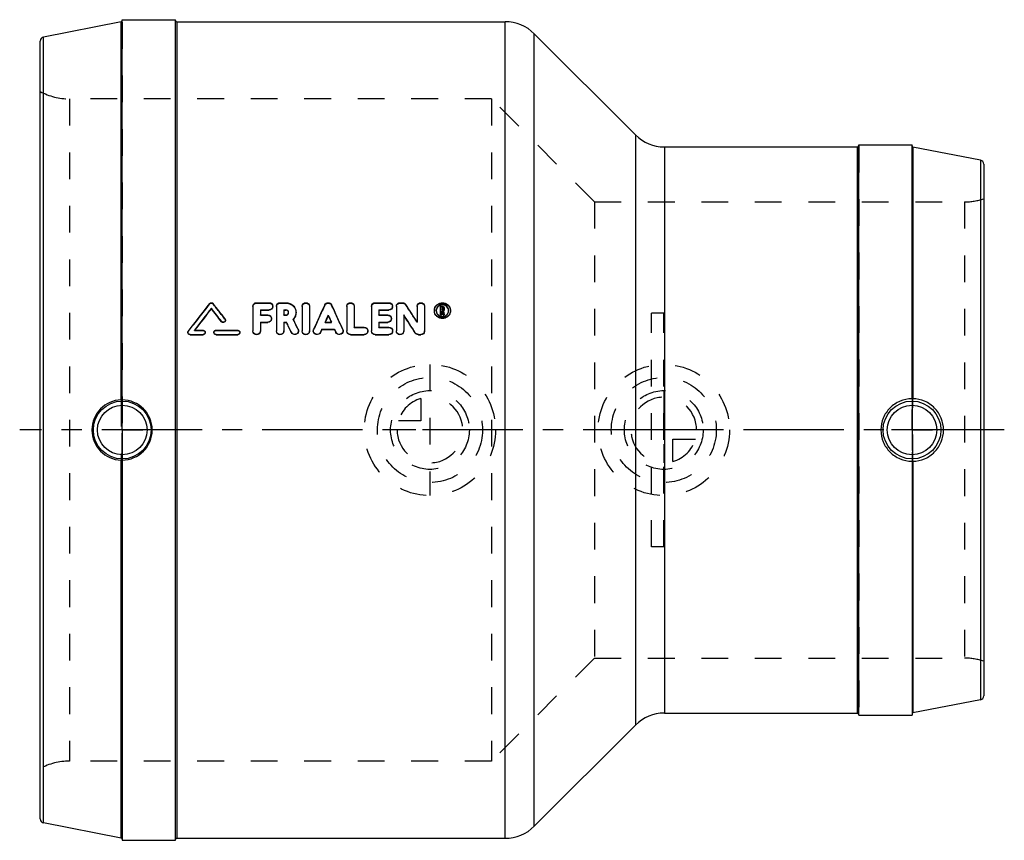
# Model space of a CAD drawing. Header units: millimetres. Extents: x 380 to 620, y 400 to 600.
import ezdxf

# ---------------------------------------------------------------- set-up
doc = ezdxf.new("R2010")
doc.units = ezdxf.units.MM
doc.header["$LTSCALE"] = 65.185185
doc.linetypes.add('CENTER', pattern=[0.6, 0.375, -0.075, 0.075, -0.075])
doc.linetypes.add('HIDDEN', pattern=[0.2, 0.1, -0.1])
for name, color, linetype in [('ACHSEN_S', 7, 'CONTINUOUS'), ('KOERPER', 7, 'CONTINUOUS'), ('KONST.EL_MIT_GEO', 7, 'CONTINUOUS'), ('KURVEN', 7, 'CONTINUOUS'), ('L1', 7, 'CONTINUOUS')]:
    doc.layers.add(name, color=color, linetype=linetype)

msp = doc.modelspace()

# ---------------------------------------------------------------- linework, layer by layer
at = {"layer": 'ACHSEN_S', "color": 2, "linetype": 'CENTER'}
msp.add_line((620, 500), (380, 500), dxfattribs=at)
at = {"layer": 'KOERPER', "color": 7, "linetype": 'Continuous'}
for p, q in [((405, 600), (418, 600)), ((418, 400), (418, 600)), ((404.76, 507.34), (404.76, 599.45)), ((405, 507.31), (405, 600)), ((418.3, 599.5), (498.36, 599.5)), ((505.43, 596.57), (530.07, 571.93)), ((537.14, 569), (584.2, 569)), ((584.5, 569.5), (597.5, 569.5)), ((584.5, 430.5), (584.5, 569.5)), ((597.5, 507.6), (597.5, 569.5)), ((597.74, 568.95), (597.74, 507.63)), ((404.76, 400.55), (404.76, 492.66)), ((405, 492.69), (405, 400)), ((597.5, 492.4), (597.5, 430.5)), ((597.74, 492.37), (597.74, 431.05)), ((537.14, 431), (584.2, 431)), ((584.5, 430.5), (597.5, 430.5)), ((505.43, 403.43), (530.07, 428.07)), ((405, 400), (418, 400)), ((418.3, 400.5), (498.36, 400.5))]:
    msp.add_line(p, q, dxfattribs=at)
at = {"layer": 'KOERPER', "color": 8, "linetype": 'HIDDEN'}
for p, q in [((404.76, 507.34), (404.76, 492.66)), ((405, 492.69), (405, 507.31)), ((597.5, 507.6), (597.5, 492.4)), ((597.74, 492.37), (597.74, 507.63))]:
    msp.add_line(p, q, dxfattribs=at)
at = {"layer": 'KOERPER', "color": 7, "linetype": 'Continuous'}
for centre, radius, start, end in [((404.93, 500.01), 7.33, 91.3724, 180.0584), ((404.99, 500.01), 7.31, 359.9414, 89.9409), ((404.93, 499.99), 7.33, 179.9421, 268.6272), ((404.99, 499.99), 7.31, 270.0591, 0.0586)]:
    msp.add_arc(centre, radius, start, end, dxfattribs=at)
for points, knots in [([(405, 507.33), (405, 507.33), (404.96, 507.33), (404.93, 507.34), (404.85, 507.34), (404.79, 507.34), (404.76, 507.34)], [0, 0, 0, 0, 0.075205, 0.283535, 0.604606, 1, 1, 1, 1]), ([(597.5, 507.6), (596.51, 507.6), (594.52, 507.21), (592, 505.51), (590.31, 502.98), (589.92, 500.99), (589.92, 500)], [0, 0, 0, 0, 0.250105, 0.499984, 0.749867, 1, 1, 1, 1]), ([(597.74, 507.63), (597.71, 507.63), (597.65, 507.63), (597.57, 507.63), (597.54, 507.62), (597.5, 507.62), (597.5, 507.62)], [0, 0, 0, 0, 0.396245, 0.717205, 0.924989, 1, 1, 1, 1]), ([(605.19, 500), (605.19, 500.98), (604.8, 502.97), (603.14, 505.48), (600.67, 507.18), (598.71, 507.61), (597.74, 507.63)], [0, 0, 0, 0, 0.251311, 0.502248, 0.752094, 1, 1, 1, 1]), ([(589.92, 500), (589.92, 499.01), (590.31, 497.02), (592, 494.49), (594.52, 492.79), (596.51, 492.4), (597.5, 492.4)], [0, 0, 0, 0, 0.250133, 0.500017, 0.749894, 1, 1, 1, 1]), ([(597.74, 492.37), (598.71, 492.39), (600.67, 492.82), (603.14, 494.52), (604.8, 497.03), (605.19, 499.02), (605.19, 500)], [0, 0, 0, 0, 0.247907, 0.497757, 0.748693, 1, 1, 1, 1]), ([(404.76, 492.66), (404.79, 492.66), (404.85, 492.66), (404.93, 492.66), (404.96, 492.67), (405, 492.67), (405, 492.67)], [0, 0, 0, 0, 0.395404, 0.716482, 0.9248, 1, 1, 1, 1]), ([(597.5, 492.38), (597.5, 492.38), (597.54, 492.38), (597.57, 492.37), (597.65, 492.37), (597.71, 492.37), (597.74, 492.37)], [0, 0, 0, 0, 0.074915, 0.282681, 0.603714, 1, 1, 1, 1])]:
    msp.add_open_spline(points, degree=3, knots=knots, dxfattribs=at)
at = {"layer": 'KONST.EL_MIT_GEO', "color": 7, "linetype": 'Continuous'}
for p, q in [((404.76, 599.45), (385.81, 595.77)), ((418.3, 599.5), (418.3, 400.5)), ((498.36, 400.5), (498.36, 599.5)), ((385.81, 404.23), (385.81, 595.77)), ((505.43, 403.43), (505.43, 596.57)), ((385, 405.21), (385, 594.79)), ((530.07, 571.93), (530.07, 428.07)), ((537.14, 569), (537.14, 431)), ((584.2, 431), (584.2, 569)), ((614.19, 565.76), (597.74, 568.95)), ((614.19, 565.76), (614.19, 434.24)), ((615, 564.77), (615, 435.23)), ((437.76, 531.02), (440.78, 531.02)), ((443.5, 531.02), (444.91, 531.02)), ((466.68, 531.02), (470, 531.02)), ((472.72, 531.02), (473.32, 531.02)), ((426.72, 529.59), (426.72, 529.68)), ((436.86, 530.16), (436.86, 524.18)), ((438.67, 529.29), (438.67, 528.05)), ((438.67, 529.29), (440.78, 529.29)), ((438.67, 529.2), (440.78, 529.2)), ((438.67, 528.05), (440.48, 528.05)), ((440.78, 529.2), (440.78, 529.29)), ((442.59, 530.16), (442.59, 524.18)), ((444.4, 529.29), (444.4, 528.05)), ((444.4, 529.29), (444.9, 529.29)), ((444.4, 529.2), (444.91, 529.2)), ((444.4, 528.05), (444.91, 528.05)), ((444.91, 529.2), (444.9, 529.29)), ((448.85, 530.16), (448.85, 524.18)), ((450.67, 530.16), (450.67, 524.18)), ((459.73, 530.16), (459.73, 524.18)), ((461.55, 530.16), (461.55, 525.06)), ((465.77, 530.16), (465.77, 524.18)), ((467.58, 529.29), (467.58, 528.05)), ((467.58, 529.29), (470, 529.29)), ((467.58, 529.2), (470, 529.2)), ((467.58, 528.05), (469.7, 528.05)), ((470, 529.2), (470, 529.29)), ((471.81, 530.16), (471.81, 524.18)), ((473.62, 528.05), (473.62, 524.18)), ((476.88, 530.16), (476.88, 526.31)), ((478.7, 530.16), (478.7, 524.18)), ((482.58, 528.04), (482.58, 530.16)), ((482.58, 530.16), (483.03, 530.16)), ((482.58, 528.13), (482.88, 528.13)), ((482.58, 528.04), (482.88, 528.04)), ((482.88, 528.04), (482.88, 528.97)), ((482.88, 528.97), (482.98, 528.97)), ((482.88, 528.89), (482.98, 528.89)), ((482.92, 529.87), (482.92, 529.26)), ((482.92, 529.87), (483.03, 529.87)), ((482.92, 529.78), (483.03, 529.78)), ((482.92, 529.26), (483.03, 529.26)), ((482.98, 528.97), (483.04, 528.69)), ((483.03, 529.78), (483.03, 529.87)), ((483.04, 528.69), (483.09, 528.5)), ((483.09, 528.5), (483.11, 528.41)), ((483.11, 528.41), (483.13, 528.31)), ((483.13, 528.31), (483.17, 528.13)), ((483.17, 528.04), (483.17, 528.13)), ((483.17, 528.13), (483.48, 528.13)), ((483.17, 528.04), (483.48, 528.04)), ((483.19, 529.72), (483.19, 529.42)), ((483.27, 529.04), (483.34, 528.74)), ((483.34, 528.74), (483.36, 528.63)), ((483.36, 528.63), (483.39, 528.53)), ((483.39, 528.53), (483.48, 528.13)), ((483.48, 528.04), (483.48, 528.13)), ((483.49, 529.71), (483.49, 529.42)), ((429.2, 526.41), (429.2, 526.49)), ((438.67, 526.3), (438.67, 524.18)), ((438.67, 526.3), (440.48, 526.3)), ((438.67, 526.23), (440.48, 526.23)), ((440.48, 526.23), (440.48, 526.3)), ((444.4, 526.3), (444.4, 524.18)), ((444.4, 526.3), (445.02, 526.3)), ((444.4, 526.23), (445.02, 526.23)), ((445.02, 526.23), (445.02, 526.3)), ((446.67, 527.03), (446.8, 526.76)), ((454.43, 526.3), (455.97, 526.3)), ((455.2, 527.91), (455.2, 528)), ((467.58, 526.3), (467.58, 525.06)), ((467.58, 526.3), (469.7, 526.3)), ((467.58, 526.23), (469.7, 526.23)), ((469.7, 526.23), (469.7, 526.3)), ((421.53, 523.23), (421.53, 523.3)), ((421.53, 523.3), (424.7, 523.3)), ((421.53, 523.23), (424.7, 523.23)), ((422.58, 524.33), (424.7, 524.33)), ((424.7, 523.23), (424.7, 523.3)), ((427.87, 524.33), (433.15, 524.33)), ((427.87, 523.23), (427.87, 523.3)), ((427.87, 523.3), (433.15, 523.3)), ((427.87, 523.23), (433.15, 523.23)), ((433.15, 523.23), (433.15, 523.3)), ((446.22, 523.74), (446.22, 523.81)), ((453.63, 524.55), (453.31, 523.83)), ((453.63, 524.47), (453.31, 523.75)), ((453.31, 523.75), (453.31, 523.83)), ((453.63, 524.47), (453.63, 524.55)), ((453.63, 524.55), (456.77, 524.55)), ((453.63, 524.47), (456.77, 524.47)), ((456.77, 524.47), (456.77, 524.55)), ((456.77, 524.55), (457.09, 523.83)), ((456.77, 524.47), (457.09, 523.75)), ((457.09, 523.75), (457.09, 523.83)), ((460.64, 523.23), (460.64, 523.3)), ((460.64, 523.3), (463.96, 523.3)), ((460.64, 523.23), (463.96, 523.23)), ((461.55, 525.06), (463.96, 525.06)), ((463.96, 523.23), (463.96, 523.3)), ((466.68, 523.23), (466.68, 523.3)), ((466.68, 523.3), (470, 523.3)), ((466.68, 523.23), (470, 523.23)), ((467.58, 525.06), (470, 525.06)), ((470, 523.23), (470, 523.3)), ((476.42, 523.64), (476.42, 523.71)), ((477.19, 523.23), (477.19, 523.3)), ((477.19, 523.3), (477.79, 523.3)), ((477.19, 523.23), (477.79, 523.23)), ((477.79, 523.23), (477.79, 523.3)), ((614.19, 434.24), (597.74, 431.05)), ((404.76, 400.55), (385.81, 404.23))]:
    msp.add_line(p, q, dxfattribs=at)
at = {"layer": 'KONST.EL_MIT_GEO', "color": 8, "linetype": 'HIDDEN'}
for p, q in [((405, 599.42), (405, 400.32)), ((418, 400.2), (418, 599.8)), ((392.12, 580.7), (392.12, 419.3)), ((495, 580.7), (392.12, 580.7)), ((495, 580.7), (495, 419.3)), ((520.1, 555.6), (495, 580.7)), ((584.5, 569.3), (584.5, 430.7)), ((597.5, 569.19), (597.5, 431.02)), ((520.1, 555.6), (520.1, 444.4)), ((520.1, 555.6), (610.32, 555.6)), ((610.32, 555.6), (610.32, 444.4)), ((426.29, 530.73), (426.29, 530.82)), ((427.15, 530.73), (427.15, 530.82)), ((437.76, 530.93), (437.76, 531.02)), ((437.76, 530.93), (440.78, 530.93)), ((440.78, 530.93), (440.78, 531.02)), ((443.5, 530.93), (443.5, 531.02)), ((443.5, 530.93), (444.91, 530.93)), ((444.91, 530.93), (444.91, 531.02)), ((454.37, 530.42), (454.37, 530.51)), ((456.03, 530.42), (456.03, 530.51)), ((466.68, 530.93), (466.68, 531.02)), ((466.68, 530.93), (470, 530.93)), ((470, 530.93), (470, 531.02)), ((472.72, 530.93), (472.72, 531.02)), ((472.72, 530.93), (473.32, 530.93)), ((473.32, 530.93), (473.32, 531.02)), ((474.09, 530.53), (474.09, 530.62)), ((438.67, 527.97), (438.67, 528.05)), ((440.48, 527.97), (440.48, 528.05)), ((441.69, 530.07), (441.69, 530.16)), ((444.4, 527.97), (444.4, 528.05)), ((444.91, 527.97), (444.91, 528.05)), ((445.55, 528.59), (445.55, 528.67)), ((447.36, 528.58), (447.36, 528.67)), ((467.58, 527.97), (467.58, 528.05)), ((469.7, 527.97), (469.7, 528.05)), ((470.9, 530.07), (470.9, 530.16)), ((481.07, 529.05), (481.07, 529.14)), ((481.53, 529.05), (481.53, 529.14)), ((482.58, 530.07), (483.03, 530.07)), ((482.92, 529.18), (482.92, 529.26)), ((482.92, 529.18), (483.03, 529.18)), ((482.98, 528.89), (482.98, 528.97)), ((482.98, 528.89), (483.02, 528.7)), ((483.02, 528.7), (483.06, 528.51)), ((483.03, 530.07), (483.03, 530.16)), ((483.03, 529.18), (483.03, 529.26)), ((483.06, 528.51), (483.09, 528.42)), ((483.09, 528.42), (483.13, 528.23)), ((483.13, 528.23), (483.17, 528.04)), ((483.19, 529.33), (483.19, 529.42)), ((483.27, 528.95), (483.27, 529.04)), ((483.27, 528.95), (483.48, 528.04)), ((483.49, 529.33), (483.49, 529.42)), ((484.55, 529.05), (484.55, 529.14)), ((485, 529.05), (485, 529.14)), ((537, 528.5), (534, 528.5)), ((534, 471.5), (534, 528.5)), ((537, 471.5), (537, 528.5)), ((430.04, 527.02), (430.04, 527.1)), ((430.15, 526.71), (430.15, 526.79)), ((438.67, 527.97), (440.48, 527.97)), ((441.39, 527.1), (441.39, 527.18)), ((444.4, 527.97), (444.91, 527.97)), ((446.67, 526.95), (446.67, 527.03)), ((454.43, 526.23), (454.43, 526.3)), ((454.46, 526.29), (454.43, 526.23)), ((454.43, 526.23), (455.97, 526.23)), ((455.94, 526.29), (455.97, 526.23)), ((455.97, 526.23), (455.97, 526.3)), ((467.58, 527.97), (469.7, 527.97)), ((470.6, 527.1), (470.6, 527.18)), ((476.88, 526.23), (476.88, 526.31)), ((421, 523.81), (421, 523.74)), ((421.11, 524.05), (421.11, 524.12)), ((422.58, 524.25), (422.58, 524.33)), ((422.62, 524.3), (422.58, 524.25)), ((422.58, 524.25), (424.7, 524.25)), ((422.64, 524.33), (422.62, 524.3)), ((424.7, 524.25), (424.7, 524.33)), ((425.23, 523.74), (425.23, 523.82)), ((427.34, 523.81), (427.34, 523.74)), ((427.87, 524.25), (427.87, 524.33)), ((427.87, 524.25), (433.15, 524.25)), ((433.15, 524.25), (433.15, 524.33)), ((433.68, 523.74), (433.68, 523.82)), ((436.86, 524.11), (436.86, 524.18)), ((438.67, 524.11), (438.67, 524.18)), ((442.59, 524.11), (442.59, 524.18)), ((444.4, 524.11), (444.4, 524.18)), ((447.86, 524.48), (447.86, 524.55)), ((447.95, 524.11), (447.95, 524.18)), ((448.85, 524.11), (448.85, 524.18)), ((450.67, 524.11), (450.67, 524.18)), ((451.57, 524.18), (451.57, 524.11)), ((451.65, 524.46), (451.65, 524.53)), ((458.75, 524.46), (458.75, 524.53)), ((458.83, 524.11), (458.83, 524.18)), ((459.73, 524.11), (459.73, 524.18)), ((461.55, 524.99), (461.55, 525.06)), ((461.55, 524.99), (463.96, 524.99)), ((463.96, 524.99), (463.96, 525.06)), ((464.87, 524.11), (464.87, 524.18)), ((465.77, 524.11), (465.77, 524.18)), ((467.58, 524.99), (467.58, 525.06)), ((467.58, 524.99), (470, 524.99)), ((470, 524.99), (470, 525.06)), ((470.9, 524.11), (470.9, 524.18)), ((471.81, 524.11), (471.81, 524.18)), ((473.62, 524.11), (473.62, 524.18)), ((478.7, 524.11), (478.7, 524.18)), ((537, 471.5), (534, 471.5)), ((520.1, 444.4), (495, 419.3)), ((520.1, 444.4), (610.32, 444.4)), ((495, 419.3), (392.12, 419.3))]:
    msp.add_line(p, q, dxfattribs=at)
at = {"layer": 'KONST.EL_MIT_GEO', "color": 7, "linetype": 'Continuous'}
for centre, radius in [((405, 500), 7.05), ((597.5, 500), 7.05), ((405, 500), 6.05), ((597.5, 500), 6.05)]:
    msp.add_circle(centre, radius, dxfattribs=at)
for centre, radius, start, end in [((404.7, 599.75), 0.3, 281, 360), ((418.3, 599.8), 0.3, 180, 270), ((498.36, 589.5), 10, 45, 90), ((386, 594.79), 1, 101, 180), ((537.14, 579), 10, 225, 270), ((584.2, 569.3), 0.3, 270, 352.5013), ((597.8, 569.25), 0.3, 180, 259), ((614, 564.77), 1, 360, 79), ((1236.15, -101.52), 1027.49, 142.01691, 142.48934), ((-376.29, -96.53), 1019.36, 37.7188, 37.98364), ((1494.29, 52.74), 1144.42, 155.32442, 155.65313), ((-583.61, 52.86), 1144.11, 24.34684, 24.67554), ((-380.92, -27.4), 1020.99, 32.842, 33.13032), ((1240.4, -103.79), 1031.19, 142.0984, 142.47428), ((1237.17, -103.26), 1028.26, 142.01474, 142.38583), ((-383.84, -101.36), 1027.24, 37.67647, 37.90175), ((-380.79, -100.98), 1024.54, 37.75994, 37.98539), ((444.94, 528.67), 0.602, 354.0297, 0.049), ((-398.06, -37.12), 1038.87, 32.67324, 32.95791), ((482.88, 529.14), 1.81, 167.302, 180.0106), ((483.04, 529.43), 0.448, 300.8454, 326.5931), ((483.05, 529.33), 0.435, 306.921, 320.6447), ((483.04, 529.34), 0.453, 320.6554, 326.8879), ((483.05, 529.71), 0.437, 23.5245, 31.1346), ((483.2, 529.14), 1.8, 359.974, 12.6792), ((-580.59, 32.25), 1138.41, 25.58119, 25.7206), ((-575.59, 33.1), 1133.5, 25.64844, 25.78811), ((-574.48, 34.23), 1133.84, 25.62257, 25.74613), ((-394.35, -36.49), 1035.37, 32.75167, 33.03669), ((483.03, 529.24), 1.55, 247.7993, 292.8959), ((427.85, 523.81), 0.512, 165.4297, 180.0172), ((452.44, 524.18), 0.871, 171.3076, 179.731), ((614, 435.23), 1, 281, 0), ((537.14, 421), 10, 90, 135), ((584.2, 430.7), 0.3, 7.4987, 90), ((597.8, 430.75), 0.3, 101, 180), ((386, 405.21), 1, 180, 259), ((498.36, 410.5), 10, 270, 315), ((404.7, 400.25), 0.3, 0, 79), ((418.3, 400.2), 0.3, 90, 180)]:
    msp.add_arc(centre, radius, start, end, dxfattribs=at)
at = {"layer": 'KONST.EL_MIT_GEO', "color": 8, "linetype": 'HIDDEN'}
for centre, radius, start, end in [((392.12, 595.7), 15, 241.6424, 270), ((584.2, 569.3), 0.3, 352.5013, 360), ((610.32, 570.6), 15, 270, 288.1949), ((1232.94, -101.02), 1024.59, 141.93323, 142.40602), ((-373.26, -96.14), 1016.67, 37.80231, 38.06735), ((1488.81, 53.73), 1138.99, 155.25895, 155.58831), ((-578.41, 53.73), 1138.99, 24.41169, 24.74105), ((-377.28, -26.79), 1017.57, 32.92065, 33.20932), ((440.88, 530.07), 0.812, 352.0966, 359.9956), ((444.97, 528.59), 0.579, 359.997, 4.5651), ((470.09, 530.07), 0.812, 352.0966, 359.9956), ((482.99, 529.05), 1.46, 178.3396, 180.0038), ((483.03, 529.36), 0.475, 300.8805, 306.8918), ((483.09, 529.05), 1.45, 359.9964, 1.6841), ((440.56, 527.1), 0.824, 352.1551, 359.9963), ((444.88, 528.74), 2.53, 314.9873, 316.3592), ((-568.51, 35.55), 1127.86, 25.68984, 25.8292), ((469.78, 527.1), 0.824, 352.1551, 359.9963), ((437.8, 524.11), 0.868, 352.0163, 0.0543), ((443.54, 524.11), 0.868, 352.0163, 0.0543), ((447.07, 524.11), 0.88, 354.2475, 359.9722), ((449.8, 524.11), 0.868, 352.0163, 0.0543), ((457.95, 524.11), 0.88, 352.9588, 359.973), ((464.03, 524.11), 0.836, 352.2111, 359.9972), ((470.07, 524.11), 0.836, 352.2111, 359.9972), ((472.75, 524.11), 0.868, 352.0163, 0.0543), ((477.83, 524.11), 0.865, 352.2879, 0.0487), ((610.32, 429.4), 15, 71.8051, 90), ((584.2, 430.7), 0.3, 0, 7.4987), ((392.12, 404.3), 15, 90, 118.3576)]:
    msp.add_arc(centre, radius, start, end, dxfattribs=at)
at = {"layer": 'KONST.EL_MIT_GEO', "color": 7, "linetype": 'Continuous'}
for points, knots in [([(426.29, 530.82), (426.39, 530.94), (426.72, 531.11), (427.05, 530.94), (427.15, 530.82)], [0, 0, 0, 0, 0.500023, 1, 1, 1, 1]), ([(436.86, 530.16), (436.86, 530.38), (437.06, 530.85), (437.53, 531.03), (437.76, 531.02)], [0, 0, 0, 0, 0.49155, 1, 1, 1, 1]), ([(440.78, 531.02), (441.01, 531.03), (441.49, 530.85), (441.69, 530.38), (441.69, 530.16)], [0, 0, 0, 0, 0.508473, 1, 1, 1, 1]), ([(442.59, 530.16), (442.59, 530.38), (442.8, 530.85), (443.27, 531.03), (443.5, 531.02)], [0, 0, 0, 0, 0.49155, 1, 1, 1, 1]), ([(444.91, 531.02), (445.23, 531.03), (445.87, 530.9), (446.68, 530.38), (447.23, 529.6), (447.36, 528.98), (447.36, 528.67)], [0, 0, 0, 0, 0.255334, 0.507277, 0.754923, 1, 1, 1, 1]), ([(448.85, 530.16), (448.85, 530.38), (449.06, 530.85), (449.76, 531.11), (450.46, 530.85), (450.67, 530.38), (450.67, 530.16)], [0, 0, 0, 0, 0.245788, 0.50001, 0.754236, 1, 1, 1, 1]), ([(454.37, 530.51), (454.44, 530.66), (454.68, 530.93), (455.2, 531.07), (455.72, 530.93), (455.96, 530.66), (456.03, 530.51)], [0, 0, 0, 0, 0.247062, 0.500017, 0.752962, 1, 1, 1, 1]), ([(459.73, 530.16), (459.73, 530.38), (459.94, 530.85), (460.64, 531.11), (461.34, 530.85), (461.55, 530.38), (461.55, 530.16)], [0, 0, 0, 0, 0.245788, 0.50001, 0.754236, 1, 1, 1, 1]), ([(465.77, 530.16), (465.77, 530.38), (465.97, 530.85), (466.45, 531.03), (466.68, 531.02)], [0, 0, 0, 0, 0.49155, 1, 1, 1, 1]), ([(470, 531.02), (470.23, 531.03), (470.7, 530.85), (470.9, 530.38), (470.9, 530.16)], [0, 0, 0, 0, 0.508473, 1, 1, 1, 1]), ([(471.81, 530.16), (471.81, 530.38), (472.01, 530.85), (472.49, 531.03), (472.72, 531.02)], [0, 0, 0, 0, 0.49155, 1, 1, 1, 1]), ([(473.32, 531.02), (473.47, 531.02), (473.77, 530.95), (474.01, 530.74), (474.09, 530.62)], [0, 0, 0, 0, 0.504999, 1, 1, 1, 1]), ([(476.88, 530.16), (476.88, 530.38), (477.09, 530.85), (477.79, 531.11), (478.49, 530.85), (478.7, 530.38), (478.7, 530.16)], [0, 0, 0, 0, 0.245788, 0.50001, 0.754236, 1, 1, 1, 1]), ([(481.12, 529.54), (481.16, 529.75), (481.33, 530.15), (481.93, 530.8), (483.04, 531.18), (484.15, 530.8), (484.74, 530.15), (484.91, 529.75), (484.96, 529.54)], [0, 0, 0, 0, 0.123409, 0.248355, 0.500005, 0.751651, 0.876592, 1, 1, 1, 1]), ([(484.55, 529.14), (484.55, 529.33), (484.47, 529.71), (484.02, 530.35), (483.04, 530.75), (482.05, 530.35), (481.61, 529.71), (481.53, 529.33), (481.53, 529.14)], [0, 0, 0, 0, 0.123604, 0.248587, 0.500037, 0.751457, 0.876402, 1, 1, 1, 1]), ([(484.38, 529.71), (484.29, 529.89), (484.02, 530.2), (483.65, 530.39), (483.45, 530.44)], [0, 0, 0, 0, 0.496362, 1, 1, 1, 1]), ([(440.48, 528.05), (440.71, 528.05), (441.19, 527.87), (441.39, 527.4), (441.39, 527.18)], [0, 0, 0, 0, 0.506853, 1, 1, 1, 1]), ([(441.69, 530.16), (441.69, 529.93), (441.49, 529.47), (441.01, 529.29), (440.78, 529.29)], [0, 0, 0, 0, 0.491798, 1, 1, 1, 1]), ([(441.68, 529.96), (441.65, 529.75), (441.43, 529.35), (440.99, 529.2), (440.78, 529.2)], [0, 0, 0, 0, 0.492587, 1, 1, 1, 1]), ([(445.55, 528.67), (445.55, 528.83), (445.4, 529.16), (445.07, 529.29), (444.9, 529.29)], [0, 0, 0, 0, 0.492195, 1, 1, 1, 1]), ([(445.47, 528.88), (445.41, 528.98), (445.24, 529.14), (445.02, 529.2), (444.91, 529.2)], [0, 0, 0, 0, 0.495764, 1, 1, 1, 1]), ([(444.91, 528.05), (445.06, 528.05), (445.37, 528.17), (445.53, 528.46), (445.54, 528.61)], [0, 0, 0, 0, 0.507207, 1, 1, 1, 1]), ([(447.36, 528.67), (447.36, 528.37), (447.23, 527.76), (446.89, 527.24), (446.67, 527.03)], [0, 0, 0, 0, 0.49672, 1, 1, 1, 1]), ([(447.36, 528.58), (447.36, 528.29), (447.24, 527.71), (446.92, 527.2), (446.71, 526.99)], [0, 0, 0, 0, 0.496867, 1, 1, 1, 1]), ([(469.7, 528.05), (469.93, 528.05), (470.4, 527.87), (470.6, 527.4), (470.6, 527.18)], [0, 0, 0, 0, 0.506853, 1, 1, 1, 1]), ([(470.9, 530.16), (470.9, 529.93), (470.7, 529.47), (470.23, 529.29), (470, 529.29)], [0, 0, 0, 0, 0.491798, 1, 1, 1, 1]), ([(470.9, 529.96), (470.87, 529.75), (470.64, 529.35), (470.21, 529.2), (470, 529.2)], [0, 0, 0, 0, 0.492587, 1, 1, 1, 1]), ([(485, 529.14), (485, 528.9), (484.9, 528.4), (484.46, 527.77), (483.8, 527.35), (483.04, 527.2), (482.27, 527.35), (481.61, 527.77), (481.18, 528.4), (481.07, 528.9), (481.07, 529.14)], [0, 0, 0, 0, 0.12244, 0.246474, 0.372571, 0.500002, 0.627432, 0.753531, 0.877562, 1, 1, 1, 1]), ([(484.96, 528.65), (484.91, 528.45), (484.74, 528.04), (484.14, 527.39), (483.04, 527.02), (481.93, 527.4), (481.34, 528.04), (481.16, 528.45), (481.12, 528.65)], [0, 0, 0, 0, 0.123483, 0.248789, 0.500104, 0.751383, 0.876642, 1, 1, 1, 1]), ([(482.44, 530.38), (482.28, 530.32), (481.99, 530.13), (481.77, 529.86), (481.69, 529.71)], [0, 0, 0, 0, 0.503844, 1, 1, 1, 1]), ([(481.69, 528.49), (481.81, 528.26), (482.06, 527.99), (482.37, 527.84), (482.45, 527.8)], [0, 0, 0, 0, 0.745384, 1, 1, 1, 1]), ([(483.19, 529.72), (483.19, 529.75), (483.15, 529.84), (483.07, 529.87), (483.03, 529.87)], [0, 0, 0, 0, 0.491956, 1, 1, 1, 1]), ([(483.64, 527.81), (483.72, 527.84), (484.02, 528), (484.27, 528.27), (484.39, 528.49)], [0, 0, 0, 0, 0.254702, 1, 1, 1, 1]), ([(430.15, 526.79), (430.15, 526.69), (430.07, 526.47), (429.79, 526.28), (429.45, 526.27), (429.26, 526.4), (429.2, 526.49)], [0, 0, 0, 0, 0.245588, 0.496016, 0.749247, 1, 1, 1, 1]), ([(430.13, 526.57), (430.1, 526.48), (429.99, 526.31), (429.72, 526.18), (429.42, 526.21), (429.25, 526.33), (429.2, 526.41)], [0, 0, 0, 0, 0.246424, 0.498623, 0.750887, 1, 1, 1, 1]), ([(441.39, 527.18), (441.39, 526.96), (441.19, 526.48), (440.71, 526.3), (440.48, 526.3)], [0, 0, 0, 0, 0.493397, 1, 1, 1, 1]), ([(441.38, 526.99), (441.35, 526.78), (441.13, 526.38), (440.69, 526.23), (440.48, 526.23)], [0, 0, 0, 0, 0.493649, 1, 1, 1, 1]), ([(470.6, 527.18), (470.6, 526.96), (470.4, 526.48), (469.93, 526.3), (469.7, 526.3)], [0, 0, 0, 0, 0.493397, 1, 1, 1, 1]), ([(470.6, 526.99), (470.57, 526.78), (470.34, 526.38), (469.91, 526.23), (469.7, 526.23)], [0, 0, 0, 0, 0.493649, 1, 1, 1, 1]), ([(421.53, 523.3), (421.39, 523.3), (421.12, 523.41), (421, 523.68), (421, 523.81)], [0, 0, 0, 0, 0.505289, 1, 1, 1, 1]), ([(421.53, 523.23), (421.39, 523.23), (421.12, 523.33), (421, 523.61), (421, 523.74)], [0, 0, 0, 0, 0.506063, 1, 1, 1, 1]), ([(424.7, 524.33), (424.83, 524.33), (425.11, 524.22), (425.23, 523.95), (425.23, 523.82)], [0, 0, 0, 0, 0.505382, 1, 1, 1, 1]), ([(425.23, 523.82), (425.23, 523.68), (425.11, 523.41), (424.83, 523.3), (424.7, 523.3)], [0, 0, 0, 0, 0.494847, 1, 1, 1, 1]), ([(425.21, 523.62), (425.19, 523.51), (425.05, 523.3), (424.81, 523.23), (424.7, 523.23)], [0, 0, 0, 0, 0.49546, 1, 1, 1, 1]), ([(427.87, 523.3), (427.73, 523.3), (427.46, 523.4), (427.34, 523.68), (427.34, 523.81)], [0, 0, 0, 0, 0.505265, 1, 1, 1, 1]), ([(427.87, 523.23), (427.73, 523.23), (427.46, 523.33), (427.34, 523.61), (427.34, 523.74)], [0, 0, 0, 0, 0.504994, 1, 1, 1, 1]), ([(427.36, 523.94), (427.38, 524.05), (427.52, 524.25), (427.75, 524.33), (427.87, 524.33)], [0, 0, 0, 0, 0.495247, 1, 1, 1, 1]), ([(433.15, 524.33), (433.28, 524.33), (433.56, 524.22), (433.68, 523.95), (433.68, 523.82)], [0, 0, 0, 0, 0.505382, 1, 1, 1, 1]), ([(433.68, 523.82), (433.68, 523.68), (433.57, 523.41), (433.29, 523.3), (433.15, 523.3)], [0, 0, 0, 0, 0.494847, 1, 1, 1, 1]), ([(433.66, 523.62), (433.64, 523.51), (433.5, 523.3), (433.27, 523.23), (433.15, 523.23)], [0, 0, 0, 0, 0.49546, 1, 1, 1, 1]), ([(438.67, 524.18), (438.67, 523.95), (438.47, 523.48), (437.76, 523.21), (437.06, 523.48), (436.86, 523.95), (436.86, 524.18)], [0, 0, 0, 0, 0.247427, 0.500009, 0.752596, 1, 1, 1, 1]), ([(438.66, 523.99), (438.63, 523.77), (438.38, 523.35), (437.7, 523.15), (437.04, 523.44), (436.86, 523.89), (436.86, 524.11)], [0, 0, 0, 0, 0.247125, 0.499889, 0.752277, 1, 1, 1, 1]), ([(444.4, 524.18), (444.41, 523.95), (444.2, 523.48), (443.5, 523.21), (442.8, 523.48), (442.59, 523.95), (442.59, 524.18)], [0, 0, 0, 0, 0.247427, 0.500009, 0.752596, 1, 1, 1, 1]), ([(444.4, 523.99), (444.37, 523.77), (444.12, 523.35), (443.43, 523.15), (442.78, 523.44), (442.59, 523.89), (442.59, 524.11)], [0, 0, 0, 0, 0.247125, 0.499889, 0.752277, 1, 1, 1, 1]), ([(447.95, 524.18), (447.95, 523.99), (447.8, 523.58), (447.25, 523.25), (446.62, 523.32), (446.31, 523.63), (446.22, 523.81)], [0, 0, 0, 0, 0.246496, 0.497499, 0.750445, 1, 1, 1, 1]), ([(447.94, 524.02), (447.93, 523.83), (447.75, 523.46), (447.21, 523.18), (446.6, 523.27), (446.31, 523.56), (446.22, 523.74)], [0, 0, 0, 0, 0.246705, 0.49764, 0.750353, 1, 1, 1, 1]), ([(450.67, 524.18), (450.67, 523.95), (450.46, 523.48), (449.76, 523.21), (449.06, 523.48), (448.85, 523.95), (448.85, 524.18)], [0, 0, 0, 0, 0.247427, 0.500009, 0.752596, 1, 1, 1, 1]), ([(450.66, 523.99), (450.63, 523.77), (450.38, 523.35), (449.7, 523.15), (449.04, 523.44), (448.85, 523.89), (448.85, 524.11)], [0, 0, 0, 0, 0.247125, 0.499889, 0.752277, 1, 1, 1, 1]), ([(453.31, 523.83), (453.22, 523.64), (452.92, 523.33), (452.28, 523.25), (451.72, 523.58), (451.57, 523.99), (451.57, 524.18)], [0, 0, 0, 0, 0.249456, 0.50244, 0.753532, 1, 1, 1, 1]), ([(453.31, 523.75), (453.22, 523.57), (452.92, 523.26), (452.28, 523.18), (451.72, 523.5), (451.57, 523.91), (451.57, 524.11)], [0, 0, 0, 0, 0.249194, 0.5022, 0.753371, 1, 1, 1, 1]), ([(458.83, 524.18), (458.83, 523.99), (458.68, 523.58), (458.12, 523.25), (457.48, 523.33), (457.18, 523.64), (457.09, 523.83)], [0, 0, 0, 0, 0.246537, 0.497617, 0.750567, 1, 1, 1, 1]), ([(458.82, 524), (458.8, 523.82), (458.62, 523.44), (458.06, 523.18), (457.46, 523.28), (457.17, 523.58), (457.09, 523.75)], [0, 0, 0, 0, 0.246824, 0.497874, 0.750526, 1, 1, 1, 1]), ([(460.64, 523.3), (460.41, 523.3), (459.93, 523.48), (459.73, 523.95), (459.73, 524.18)], [0, 0, 0, 0, 0.505184, 1, 1, 1, 1]), ([(460.64, 523.23), (460.41, 523.23), (459.93, 523.41), (459.73, 523.88), (459.73, 524.11)], [0, 0, 0, 0, 0.504569, 1, 1, 1, 1]), ([(463.96, 525.06), (464.19, 525.06), (464.67, 524.88), (464.87, 524.41), (464.87, 524.18)], [0, 0, 0, 0, 0.505396, 1, 1, 1, 1]), ([(464.87, 524.18), (464.87, 523.95), (464.67, 523.48), (464.19, 523.3), (463.96, 523.3)], [0, 0, 0, 0, 0.494833, 1, 1, 1, 1]), ([(464.86, 523.99), (464.83, 523.79), (464.61, 523.38), (464.17, 523.23), (463.96, 523.23)], [0, 0, 0, 0, 0.494802, 1, 1, 1, 1]), ([(466.68, 523.3), (466.45, 523.3), (465.97, 523.48), (465.77, 523.95), (465.77, 524.18)], [0, 0, 0, 0, 0.505184, 1, 1, 1, 1]), ([(466.68, 523.23), (466.45, 523.23), (465.97, 523.41), (465.77, 523.88), (465.77, 524.11)], [0, 0, 0, 0, 0.504569, 1, 1, 1, 1]), ([(470, 525.06), (470.23, 525.06), (470.71, 524.88), (470.9, 524.41), (470.9, 524.18)], [0, 0, 0, 0, 0.505396, 1, 1, 1, 1]), ([(470.9, 524.18), (470.9, 523.95), (470.71, 523.48), (470.23, 523.3), (470, 523.3)], [0, 0, 0, 0, 0.494833, 1, 1, 1, 1]), ([(470.9, 523.99), (470.87, 523.79), (470.65, 523.38), (470.21, 523.23), (470, 523.23)], [0, 0, 0, 0, 0.494802, 1, 1, 1, 1]), ([(473.62, 524.18), (473.62, 523.95), (473.42, 523.48), (472.72, 523.21), (472.01, 523.48), (471.81, 523.95), (471.81, 524.18)], [0, 0, 0, 0, 0.247427, 0.500009, 0.752596, 1, 1, 1, 1]), ([(473.61, 523.99), (473.58, 523.77), (473.34, 523.35), (472.65, 523.15), (471.99, 523.44), (471.81, 523.89), (471.81, 524.11)], [0, 0, 0, 0, 0.247125, 0.499889, 0.752277, 1, 1, 1, 1]), ([(477.19, 523.3), (477.04, 523.3), (476.73, 523.37), (476.5, 523.59), (476.42, 523.71)], [0, 0, 0, 0, 0.502908, 1, 1, 1, 1]), ([(477.19, 523.23), (477.04, 523.23), (476.73, 523.3), (476.5, 523.52), (476.42, 523.64)], [0, 0, 0, 0, 0.499217, 1, 1, 1, 1]), ([(478.7, 524.18), (478.7, 523.95), (478.5, 523.48), (478.02, 523.3), (477.79, 523.3)], [0, 0, 0, 0, 0.49483, 1, 1, 1, 1]), ([(478.69, 523.99), (478.66, 523.79), (478.44, 523.38), (478, 523.23), (477.79, 523.23)], [0, 0, 0, 0, 0.493677, 1, 1, 1, 1])]:
    msp.add_open_spline(points, degree=3, knots=knots, dxfattribs=at)
at = {"layer": 'KONST.EL_MIT_GEO', "color": 8, "linetype": 'HIDDEN'}
for points, knots in [([(426.29, 530.73), (426.39, 530.85), (426.72, 531.01), (427.05, 530.85), (427.15, 530.73)], [0, 0, 0, 0, 0.500903, 1, 1, 1, 1]), ([(436.86, 530.07), (436.86, 530.29), (437.06, 530.76), (437.53, 530.93), (437.76, 530.93)], [0, 0, 0, 0, 0.491565, 1, 1, 1, 1]), ([(440.78, 530.93), (441.01, 530.93), (441.48, 530.76), (441.69, 530.29), (441.69, 530.07)], [0, 0, 0, 0, 0.507808, 1, 1, 1, 1]), ([(442.59, 530.07), (442.59, 530.29), (442.8, 530.76), (443.27, 530.93), (443.5, 530.93)], [0, 0, 0, 0, 0.491565, 1, 1, 1, 1]), ([(444.91, 530.93), (445.23, 530.93), (445.87, 530.81), (446.68, 530.29), (447.23, 529.51), (447.36, 528.89), (447.36, 528.58)], [0, 0, 0, 0, 0.256633, 0.506601, 0.755561, 1, 1, 1, 1]), ([(448.85, 530.07), (448.85, 530.29), (449.06, 530.76), (449.76, 531.02), (450.46, 530.76), (450.67, 530.29), (450.67, 530.07)], [0, 0, 0, 0, 0.245975, 0.499666, 0.753505, 1, 1, 1, 1]), ([(454.37, 530.42), (454.44, 530.57), (454.68, 530.84), (455.2, 530.98), (455.72, 530.84), (455.96, 530.57), (456.03, 530.42)], [0, 0, 0, 0, 0.247066, 0.499533, 0.752633, 1, 1, 1, 1]), ([(459.73, 530.07), (459.73, 530.29), (459.94, 530.76), (460.64, 531.02), (461.34, 530.76), (461.55, 530.29), (461.55, 530.07)], [0, 0, 0, 0, 0.245975, 0.499666, 0.753505, 1, 1, 1, 1]), ([(465.77, 530.07), (465.77, 530.29), (465.98, 530.76), (466.45, 530.93), (466.68, 530.93)], [0, 0, 0, 0, 0.491565, 1, 1, 1, 1]), ([(470, 530.93), (470.23, 530.93), (470.7, 530.76), (470.9, 530.29), (470.9, 530.07)], [0, 0, 0, 0, 0.507808, 1, 1, 1, 1]), ([(471.81, 530.07), (471.81, 530.29), (472.01, 530.76), (472.49, 530.93), (472.72, 530.93)], [0, 0, 0, 0, 0.491565, 1, 1, 1, 1]), ([(473.32, 530.93), (473.47, 530.93), (473.77, 530.86), (474.01, 530.65), (474.09, 530.53)], [0, 0, 0, 0, 0.501105, 1, 1, 1, 1]), ([(476.88, 530.07), (476.88, 530.29), (477.09, 530.76), (477.79, 531.02), (478.49, 530.76), (478.7, 530.29), (478.7, 530.07)], [0, 0, 0, 0, 0.245975, 0.499666, 0.753505, 1, 1, 1, 1]), ([(481.07, 529.05), (481.07, 529.3), (481.18, 529.8), (481.76, 530.63), (483.04, 531.13), (484.32, 530.63), (484.9, 529.8), (485, 529.3), (485, 529.05)], [0, 0, 0, 0, 0.123751, 0.249048, 0.500274, 0.751448, 0.87671, 1, 1, 1, 1]), ([(444.91, 527.97), (445.07, 527.97), (445.41, 528.1), (445.55, 528.43), (445.55, 528.59)], [0, 0, 0, 0, 0.507044, 1, 1, 1, 1]), ([(481.53, 529.05), (481.53, 528.87), (481.61, 528.48), (482.05, 527.84), (483.03, 527.45), (484.02, 527.84), (484.46, 528.48), (484.55, 528.87), (484.55, 529.05)], [0, 0, 0, 0, 0.122989, 0.248507, 0.499639, 0.750746, 0.876373, 1, 1, 1, 1]), ([(483.03, 530.07), (483.14, 530.07), (483.38, 529.98), (483.49, 529.74), (483.49, 529.62)], [0, 0, 0, 0, 0.507726, 1, 1, 1, 1]), ([(483.19, 529.62), (483.19, 529.66), (483.15, 529.75), (483.07, 529.78), (483.03, 529.78)], [0, 0, 0, 0, 0.493884, 1, 1, 1, 1]), ([(483.03, 529.18), (483.07, 529.18), (483.15, 529.21), (483.19, 529.29), (483.19, 529.33)], [0, 0, 0, 0, 0.508848, 1, 1, 1, 1]), ([(430.04, 527.02), (430.06, 526.99), (430.12, 526.9), (430.15, 526.79), (430.15, 526.71)], [0, 0, 0, 0, 0.260914, 1, 1, 1, 1]), ([(440.48, 527.97), (440.71, 527.97), (441.18, 527.79), (441.39, 527.32), (441.39, 527.1)], [0, 0, 0, 0, 0.506686, 1, 1, 1, 1]), ([(469.7, 527.97), (469.93, 527.97), (470.4, 527.79), (470.6, 527.32), (470.6, 527.1)], [0, 0, 0, 0, 0.506686, 1, 1, 1, 1]), ([(424.7, 524.25), (424.83, 524.25), (425.11, 524.15), (425.23, 523.87), (425.23, 523.74)], [0, 0, 0, 0, 0.505107, 1, 1, 1, 1]), ([(427.34, 523.74), (427.34, 523.87), (427.45, 524.15), (427.73, 524.25), (427.87, 524.25)], [0, 0, 0, 0, 0.494895, 1, 1, 1, 1]), ([(433.15, 524.25), (433.28, 524.25), (433.56, 524.15), (433.68, 523.87), (433.68, 523.74)], [0, 0, 0, 0, 0.505107, 1, 1, 1, 1]), ([(463.96, 524.99), (464.19, 524.99), (464.67, 524.81), (464.87, 524.33), (464.87, 524.11)], [0, 0, 0, 0, 0.505466, 1, 1, 1, 1]), ([(470, 524.99), (470.23, 524.99), (470.7, 524.81), (470.9, 524.33), (470.9, 524.11)], [0, 0, 0, 0, 0.505466, 1, 1, 1, 1])]:
    msp.add_open_spline(points, degree=3, knots=knots, dxfattribs=at)
at = {"layer": 'KONST.EL_MIT_GEO', "color": 7, "linetype": 'Continuous'}
for points in [[(483.45, 530.44), (483.13, 530.53), (482.75, 530.51), (482.44, 530.38)], [(445.55, 528.63), (445.54, 528.72), (445.51, 528.81), (445.47, 528.88)], [(481.53, 529.14), (481.53, 528.92), (481.58, 528.69), (481.69, 528.49)], [(483.03, 530.16), (483.11, 530.16), (483.19, 530.14), (483.26, 530.1)], [(483.03, 529.26), (483.05, 529.26), (483.08, 529.27), (483.11, 529.29)], [(483.11, 529.29), (483.12, 529.29), (483.14, 529.31), (483.15, 529.32)], [(483.15, 529.32), (483.17, 529.35), (483.19, 529.38), (483.19, 529.42)], [(483.26, 530.1), (483.32, 530.06), (483.38, 530), (483.43, 529.94)], [(483.49, 529.42), (483.49, 529.33), (483.46, 529.25), (483.42, 529.18)], [(483.46, 529.18), (483.45, 529.15), (483.43, 529.12), (483.42, 529.09)], [(483.45, 529.88), (483.47, 529.83), (483.49, 529.77), (483.49, 529.71)], [(484.39, 528.49), (484.49, 528.69), (484.55, 528.92), (484.55, 529.14)], [(430.04, 527.1), (430.11, 527.01), (430.15, 526.9), (430.15, 526.79)], [(455.2, 528), (454.94, 527.43), (454.69, 526.87), (454.43, 526.3)], [(455.2, 527.91), (454.95, 527.37), (454.71, 526.83), (454.46, 526.29)], [(455.2, 528), (455.46, 527.43), (455.71, 526.87), (455.97, 526.3)], [(455.2, 527.91), (455.45, 527.37), (455.69, 526.83), (455.94, 526.29)], [(421, 523.81), (421, 523.87), (421.01, 523.93), (421.03, 523.98)], [(421.03, 523.98), (421.05, 524.03), (421.07, 524.08), (421.11, 524.12)], [(447.86, 524.55), (447.92, 524.44), (447.95, 524.31), (447.95, 524.18)], [(451.58, 524.31), (451.59, 524.39), (451.62, 524.46), (451.65, 524.53)], [(458.75, 524.53), (458.8, 524.43), (458.83, 524.3), (458.83, 524.18)]]:
    msp.add_open_spline(points, degree=3, dxfattribs=at)
at = {"layer": 'KONST.EL_MIT_GEO', "color": 8, "linetype": 'HIDDEN'}
for points in [[(481.12, 528.65), (481.09, 528.78), (481.07, 528.92), (481.07, 529.05)], [(481.69, 529.71), (481.59, 529.52), (481.53, 529.31), (481.53, 529.1)], [(483.49, 529.33), (483.49, 529.28), (483.48, 529.23), (483.46, 529.18)], [(484.54, 529.1), (484.54, 529.31), (484.48, 529.53), (484.38, 529.71)], [(485, 529.05), (485, 528.92), (484.99, 528.78), (484.96, 528.65)], [(430.15, 526.71), (430.15, 526.66), (430.14, 526.61), (430.13, 526.57)], [(421, 523.74), (421, 523.85), (421.04, 523.96), (421.11, 524.05)], [(425.23, 523.74), (425.23, 523.7), (425.22, 523.66), (425.21, 523.62)], [(433.68, 523.74), (433.68, 523.7), (433.67, 523.66), (433.66, 523.62)], [(447.86, 524.48), (447.92, 524.36), (447.95, 524.24), (447.95, 524.11)], [(451.57, 524.11), (451.57, 524.23), (451.6, 524.35), (451.65, 524.46)], [(458.75, 524.46), (458.8, 524.35), (458.83, 524.23), (458.83, 524.11)]]:
    msp.add_open_spline(points, degree=3, dxfattribs=at)
at = {"layer": 'KURVEN', "color": 8, "linetype": 'HIDDEN'}
for p, q in [((480, 516), (480, 484)), ((537, 509.6), (537, 492)), ((477.8, 507.69), (477.8, 502.2)), ((477.8, 502.2), (472.31, 502.2)), ((489.6, 500), (472, 500)), ((546.6, 500), (537, 500)), ((539.2, 497.8), (544.69, 497.8)), ((539.2, 492.31), (539.2, 497.8))]:
    msp.add_line(p, q, dxfattribs=at)
for centre, radius in [((480, 500), 16), ((537, 500), 16), ((480, 500), 12.8), ((537, 500), 12.8), ((480, 500), 9.6), ((537, 500), 9.6)]:
    msp.add_circle(centre, radius, dxfattribs=at)
for centre, start, end in [((480, 500), 180, 90), ((480, 500), 105.962, 164.038), ((537, 500), 0, 270), ((537, 500), 285.962, 344.038)]:
    msp.add_arc(centre, 8, start, end, dxfattribs=at)
at = {"layer": 'L1', "color": 2, "linetype": 'CENTER'}
for p, q in [((405, 500), (405, 505)), ((597.5, 500), (597.5, 505)), ((405, 500), (400, 500)), ((405, 500), (405, 495)), ((405, 500), (410, 500)), ((597.5, 500), (592.5, 500)), ((597.5, 500), (602.5, 500)), ((597.5, 500), (597.5, 495))]:
    msp.add_line(p, q, dxfattribs=at)

doc.saveas('drawing.dxf')
